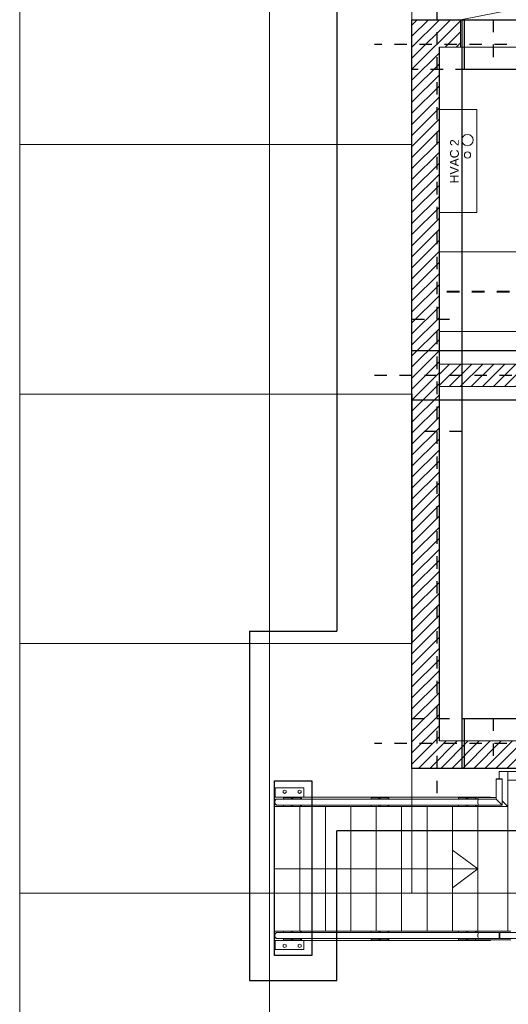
# Model space of a CAD drawing. Header units: metres. Extents: x 70279.8 to 70377.7, y 409251.8 to 409331.5.
# Tile 4 of 244: x 70309 to 70312.9, y 409289 to 409296.9. Entities that reach past the tile are written whole.
import ezdxf
from ezdxf.enums import TextEntityAlignment as Align

# ---------------------------------------------------------------- set-up
doc = ezdxf.new("R2010")
doc.units = ezdxf.units.M
for name, pattern in [('CENTER', [2, 1.25, -0.25, 0.25, -0.25]), ('CENTER2', [1.125, 0.75, -0.125, 0.125, -0.125]), ('DASHED', [0.75, 0.5, -0.25])]:
    doc.linetypes.add(name, pattern=pattern)
for name, color, linetype, lineweight in [('ARCERING', 2, 'Continuous', 18), ('BEMATING', 6, 'Continuous', 18), ('Bout', 3, 'Continuous', 0), ('CONTINUOUS', 7, 'Continuous', 18), ('DASHED_DRIE', 3, 'DASHED', 40), ('Grafisch object', 3, 'Continuous', 0), ('Onderdeel', 2, 'Continuous', 0), ('OPENINGS', 7, 'Continuous', 18), ('TEKST', 1, 'Continuous', 18)]:
    doc.layers.add(name, color=color, linetype=linetype, lineweight=lineweight)
doc.layers.add('Concrete_ foundation', color=253, linetype='Continuous')
doc.layers.add('stairs&pedestrian', color=2, linetype='Continuous')
doc.styles.add('Arial', font='arial.ttf')

# ---------------------------------------------------------------- blocks, each defined once
blk = doc.blocks.new('stelconplaat')
at = {"layer": 'CONTINUOUS'}
for p, q in [((0, 2000), (2000, 2000)), ((0, 0), (0, 2000)), ((2000, 2000), (2000, 0)), ((2000, 0), (0, 0))]:
    blk.add_line(p, q, dxfattribs=at)
blk = doc.blocks.new('*A29')
at = {"layer": 'Onderdeel', "linetype": 'Continuous', "lineweight": 0}
for p, q in [((707.5142924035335, 112.8905199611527), (709.9146010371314, 112.8905199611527)), ((707.5142924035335, 112.8905199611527), (707.5142924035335, 106.8905199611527)), ((732.9146010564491, 112.8905199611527), (735.5142924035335, 112.8905199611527)), ((735.5142924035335, 106.8905199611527), (735.5142924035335, 112.8905199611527)), ((707.5142924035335, 106.8905199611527), (709.9146219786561, 106.8905199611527)), ((732.9146219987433, 106.8905199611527), (735.5142924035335, 106.8905199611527))]:
    blk.add_line(p, q, dxfattribs=at)
blk = doc.blocks.new('*A42')
at = {"layer": 'Onderdeel', "linetype": 'Continuous', "lineweight": 0}
blk.add_line((731.4146010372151, 112.8906396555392), (732.9146010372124, 112.890642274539), dxfattribs=at)
blk = doc.blocks.new('*A43')
at = {"layer": 'Onderdeel', "linetype": 'Continuous', "lineweight": 0}
blk.add_line((709.9146010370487, 112.8905672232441), (711.4146010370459, 112.8905698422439), dxfattribs=at)
blk = doc.blocks.new('*A44')
at = {"layer": 'Onderdeel', "linetype": 'Continuous', "lineweight": 0}
for p, q in [((709.914601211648, 112.7905672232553), (708.4646012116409, 112.7905646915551)), ((708.4646012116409, 112.7905646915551), (708.4646092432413, 108.1905646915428)), ((708.4646092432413, 108.1905646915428), (709.9146174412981, 108.1905672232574))]:
    blk.add_line(p, q, dxfattribs=at)
blk = doc.blocks.new('*A45')
at = {"layer": 'Bout', "linetype": 'Continuous', "lineweight": 0}
for p, q in [((708.7874757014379, 111.2905652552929), (708.926039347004, 111.5305654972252)), ((708.9260401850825, 111.050565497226), (708.7874757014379, 111.2905652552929)), ((708.926039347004, 111.5305654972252), (709.2031674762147, 111.5305659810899)), ((709.2031683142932, 111.0505659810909), (708.9260401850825, 111.050565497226)), ((709.2031674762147, 111.5305659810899), (709.3417319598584, 111.2905662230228)), ((709.3417319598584, 111.2905662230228), (709.2031683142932, 111.0505659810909)), ((708.787479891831, 108.890565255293), (708.9260435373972, 109.130565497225)), ((708.9260435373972, 109.130565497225), (709.203171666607, 109.1305659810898)), ((709.203171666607, 109.1305659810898), (709.3417361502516, 108.8905662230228)), ((708.9260443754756, 108.650565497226), (708.787479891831, 108.890565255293)), ((709.2031725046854, 108.6505659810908), (708.9260443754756, 108.650565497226)), ((709.3417361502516, 108.8905662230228), (709.2031725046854, 108.6505659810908))]:
    blk.add_line(p, q, dxfattribs=at)
blk = doc.blocks.new('*A46')
at = {"layer": 'Onderdeel', "linetype": 'Continuous', "lineweight": 0}
for p, q in [((732.9146014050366, 112.7906422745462), (734.3646012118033, 112.7906448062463)), ((734.3646012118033, 112.7906448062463), (734.3646092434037, 108.1906448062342)), ((734.3646092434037, 108.1906448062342), (732.9146174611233, 108.1906422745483))]:
    blk.add_line(p, q, dxfattribs=at)
blk = doc.blocks.new('*A47')
at = {"layer": 'Bout', "linetype": 'Continuous', "lineweight": 0}
for p, q in [((733.487475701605, 111.2906432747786), (733.6260393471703, 111.5306435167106)), ((733.6260401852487, 111.0506435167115), (733.487475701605, 111.2906432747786)), ((733.6260393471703, 111.5306435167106), (733.903167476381, 111.5306440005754)), ((733.9031683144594, 111.0506440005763), (733.6260401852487, 111.0506435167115)), ((733.903167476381, 111.5306440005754), (734.0417319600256, 111.2906442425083)), ((734.0417319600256, 111.2906442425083), (733.9031683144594, 111.0506440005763)), ((733.4874798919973, 108.8906432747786), (733.6260435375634, 109.1306435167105)), ((733.6260435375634, 109.1306435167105), (733.9031716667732, 109.1306440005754)), ((733.9031716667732, 109.1306440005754), (734.0417361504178, 108.8906442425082)), ((733.6260443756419, 108.6506435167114), (733.4874798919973, 108.8906432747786)), ((733.9031725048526, 108.6506440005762), (733.6260443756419, 108.6506435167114)), ((734.0417361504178, 108.8906442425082), (733.9031725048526, 108.6506440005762))]:
    blk.add_line(p, q, dxfattribs=at)
blk = doc.blocks.new('*A48')
at = {"layer": 'Onderdeel', "linetype": 'Continuous', "lineweight": 0}
for p, q in [((709.9146010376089, 112.8905646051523), (711.4146010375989, 112.8905698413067)), ((709.9146010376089, 112.8905646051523), (709.914714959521, 80.24959029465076)), ((711.4146061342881, 111.4302629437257), (711.4146010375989, 112.8905698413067)), ((711.4146549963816, 97.43025903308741), (711.4146160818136, 108.5800900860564)), ((711.4147038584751, 83.43025512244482), (711.4146649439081, 94.58008617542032)), ((711.4147146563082, 80.33645159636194), (711.4147138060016, 80.58008226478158)), ((709.9147146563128, 80.33644778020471), (710.2321965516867, 80.33644858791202)), ((709.914714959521, 80.24959029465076), (710.0151965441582, 80.24548345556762)), ((709.9147149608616, 80.24959029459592), (709.9147217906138, 78.29274225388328)), ((711.1981965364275, 80.33645104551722), (711.4147146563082, 80.33645159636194)), ((709.9147214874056, 78.37959973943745), (710.0151965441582, 78.38370682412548)), ((709.9147217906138, 78.29274225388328), (710.0151965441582, 78.29274250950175))]:
    blk.add_line(p, q, dxfattribs=at)
blk = doc.blocks.new('*A49')
at = {"layer": 'Onderdeel', "linetype": 'Continuous', "lineweight": 0}
for p, q in [((731.4146010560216, 112.8906396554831), (732.9146010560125, 112.8906448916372)), ((731.4146061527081, 111.4303334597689), (731.4146010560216, 112.8906396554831)), ((732.9146010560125, 112.8906448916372), (732.9147218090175, 78.2928228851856)), ((731.4146550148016, 97.43032954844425), (731.4146161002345, 108.5801606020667)), ((731.4147038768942, 83.43032563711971), (731.4146649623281, 94.58015669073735)), ((731.4147146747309, 80.33652139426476), (731.4147138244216, 80.58015277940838)), ((731.4147146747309, 80.33652139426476), (731.6302646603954, 80.33652214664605)), ((732.5962646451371, 80.33652551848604), (732.9147146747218, 80.33652663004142)), ((732.8147149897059, 80.24558146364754), (732.9147149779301, 80.24966922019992)), ((732.8147214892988, 78.3837673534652), (732.9147215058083, 78.37968029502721)), ((732.814721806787, 78.29282253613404), (732.9147218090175, 78.2928228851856))]:
    blk.add_line(p, q, dxfattribs=at)
blk = doc.blocks.new('*A50')
at = {"layer": 'Onderdeel', "linetype": 'Continuous', "lineweight": 0}
blk.add_line((711.414629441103, 104.7520402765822), (731.414629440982, 104.7521100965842), dxfattribs=at)
blk = doc.blocks.new('*A51')
at = {"layer": 'Onderdeel', "linetype": 'Continuous', "lineweight": 0}
blk.add_line((711.4146436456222, 100.6827754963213), (731.4146436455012, 100.6828453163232), dxfattribs=at)
blk = doc.blocks.new('*A52')
at = {"layer": 'Onderdeel', "linetype": 'Continuous', "lineweight": 0}
blk.add_line((711.4151983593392, 96.61351071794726), (731.4131491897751, 96.61358053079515), dxfattribs=at)
blk = doc.blocks.new('*A53')
at = {"layer": 'Onderdeel', "linetype": 'Continuous', "lineweight": 0}
blk.add_line((711.4146720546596, 92.54424593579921), (731.4146720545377, 92.54431575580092), dxfattribs=at)
blk = doc.blocks.new('*A54')
at = {"layer": 'Onderdeel', "linetype": 'Continuous', "lineweight": 0}
blk.add_line((711.4146862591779, 88.47498115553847), (731.4146862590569, 88.47505097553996), dxfattribs=at)
blk = doc.blocks.new('*A55')
at = {"layer": 'Onderdeel', "linetype": 'Continuous', "lineweight": 0}
blk.add_line((711.4147004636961, 84.40571637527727), (731.4147004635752, 84.40578619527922), dxfattribs=at)
blk = doc.blocks.new('*A56')
at = {"layer": 'Onderdeel', "linetype": 'Continuous', "lineweight": 0}
for p, q in [((731.4147146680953, 80.33652141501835), (711.4147146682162, 80.3364515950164)), ((711.4147314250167, 75.5364515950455), (711.4147146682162, 80.3364515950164)), ((731.4147314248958, 75.53652141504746), (731.4147146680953, 80.33652141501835)), ((731.4147314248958, 75.53652141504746), (711.4147314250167, 75.5364515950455))]:
    blk.add_line(p, q, dxfattribs=at)
blk = doc.blocks.new('*A58')
at = {"layer": 'Onderdeel', "linetype": 'Continuous', "lineweight": 0}
for p, q in [((710.0151969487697, 82.19526982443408), (710.0152011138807, 83.43025512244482)), ((710.0152011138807, 83.43025512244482), (710.2321965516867, 83.43025512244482)), ((711.1981965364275, 83.43025512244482), (711.4152011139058, 83.43025512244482)), ((711.4151969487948, 82.19526982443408), (711.4152011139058, 83.43025512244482)), ((710.0151919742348, 80.72028452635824), (710.0151961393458, 81.95526982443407)), ((710.0151919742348, 80.72028452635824), (710.0151924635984, 80.58008226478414)), ((710.0151919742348, 80.72028452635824), (710.2321965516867, 80.72028452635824)), ((710.0151924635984, 80.58008226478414), (710.2321965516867, 80.58008226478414)), ((711.1981965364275, 80.72028452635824), (711.4151919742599, 80.72028452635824)), ((711.1981965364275, 80.58008226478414), (711.4151924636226, 80.58008226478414)), ((711.4151919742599, 80.72028452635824), (711.41519613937, 81.95526982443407)), ((711.4151924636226, 80.58008226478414), (711.4151919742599, 80.72028452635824))]:
    blk.add_line(p, q, dxfattribs=at)
blk = doc.blocks.new('*A64')
at = {"layer": 'Onderdeel', "linetype": 'Continuous', "lineweight": 0}
for p, q in [((731.4147146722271, 80.3365213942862), (731.6302646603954, 80.3365221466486)), ((731.4147314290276, 75.53652141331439), (731.4147146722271, 80.3365213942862)), ((732.5962646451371, 80.33652551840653), (732.8147146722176, 80.33652628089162)), ((732.8147248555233, 77.41950907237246), (732.8147146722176, 80.33652628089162)), ((731.4147314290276, 75.53652141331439), (732.3317110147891, 76.45350740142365))]:
    blk.add_line(p, q, dxfattribs=at)
blk = doc.blocks.new('*A65')
at = {"layer": 'Onderdeel', "linetype": 'Continuous', "lineweight": 0}
for p, q in [((731.4147314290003, 75.53652141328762), (732.3317110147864, 76.45350740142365)), ((737.0134073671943, 76.93654095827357), (735.8130473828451, 76.93653676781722)), ((737.0134122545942, 75.5365409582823), (737.0134073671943, 76.93654095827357)), ((737.0134122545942, 75.5365409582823), (731.4147314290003, 75.53652141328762))]:
    blk.add_line(p, q, dxfattribs=at)
blk = doc.blocks.new('*A66')
at = {"layer": 'Onderdeel', "linetype": 'Continuous', "lineweight": 0}
for p, q in [((731.413238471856, 83.43032562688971), (731.6302430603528, 83.43032714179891)), ((731.413238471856, 83.43032562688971), (731.4132512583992, 82.19534032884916)), ((732.5962430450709, 83.43033388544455), (732.8132384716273, 83.43033540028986)), ((732.8132512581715, 82.19535010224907), (732.8132384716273, 83.43033540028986)), ((731.4132537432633, 81.95534032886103), (731.4132670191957, 80.58015276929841)), ((731.4132665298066, 80.72035503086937), (731.6302619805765, 80.72035654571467)), ((731.4132670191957, 80.58015276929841), (731.6302629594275, 80.58015428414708)), ((732.5962619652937, 80.7203632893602), (732.813266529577, 80.7203648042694)), ((732.5962629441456, 80.58016102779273), (732.8132670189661, 80.58016254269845)), ((732.8132537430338, 81.9553501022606), (732.8132670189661, 80.58016254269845))]:
    blk.add_line(p, q, dxfattribs=at)
blk = doc.blocks.new('*A67')
at = {"layer": 'Onderdeel', "linetype": 'Continuous', "lineweight": 0}
for p, q in [((710.0151965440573, 95.95527373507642), (710.0151965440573, 96.19527373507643)), ((710.2151965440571, 96.19527373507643), (710.0151965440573, 96.19527373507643)), ((710.2321965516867, 95.95527373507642), (710.0151965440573, 95.95527373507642)), ((710.2151965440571, 95.95527373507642), (710.2151965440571, 96.19527373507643)), ((710.2321965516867, 96.19527373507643), (710.2151965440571, 96.19527373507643)), ((711.4151965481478, 96.19527373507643), (711.1981965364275, 96.19527373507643)), ((711.4151965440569, 95.95527373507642), (711.1981965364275, 95.95527373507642)), ((711.2151965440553, 95.95527373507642), (711.2151965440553, 96.19527373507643)), ((711.4151965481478, 96.19527373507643), (711.4151965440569, 95.95527373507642))]:
    blk.add_line(p, q, dxfattribs=at)
blk = doc.blocks.new('*A68')
at = {"layer": 'Onderdeel', "linetype": 'Continuous', "lineweight": 0}
for p, q in [((710.0151969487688, 96.19527373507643), (710.0152011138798, 97.43025903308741)), ((710.0152011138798, 97.43025903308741), (710.2321965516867, 97.43025903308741)), ((711.1981965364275, 97.43025903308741), (711.415201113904, 97.43025903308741)), ((711.415196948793, 96.19527373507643), (711.415201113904, 97.43025903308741)), ((710.0151919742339, 94.72028843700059), (710.0151961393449, 95.95527373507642)), ((710.0151919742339, 94.72028843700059), (710.0151924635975, 94.58008617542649)), ((710.0151919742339, 94.72028843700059), (710.2321965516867, 94.72028843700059)), ((711.1981965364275, 94.72028843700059), (711.415191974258, 94.72028843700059)), ((711.415191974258, 94.72028843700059), (711.4151961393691, 95.95527373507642)), ((711.4151924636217, 94.58008617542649), (711.415191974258, 94.72028843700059)), ((710.0151924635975, 94.58008617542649), (710.2321965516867, 94.58008617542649)), ((711.1981965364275, 94.58008617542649), (711.4151924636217, 94.58008617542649))]:
    blk.add_line(p, q, dxfattribs=at)
blk = doc.blocks.new('*A69')
at = {"layer": 'Onderdeel', "linetype": 'Continuous', "lineweight": 0}
for p, q in [((731.4131539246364, 96.19534423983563), (731.6131539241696, 96.19534563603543)), ((731.4131556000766, 95.95534423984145), (731.4131539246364, 96.19534423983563)), ((731.6301556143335, 95.95534575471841), (731.4131556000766, 95.95534423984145)), ((731.6131555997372, 95.95534563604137), (731.6131539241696, 96.19534563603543)), ((731.6131539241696, 96.19534563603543), (731.6301539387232, 96.19534575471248)), ((732.5961539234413, 96.19535249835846), (732.6131539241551, 96.19535261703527)), ((732.5961555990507, 95.95535249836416), (732.6131555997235, 95.95535261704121)), ((732.6131539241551, 96.19535261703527), (732.8131539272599, 96.19535401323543)), ((732.6131539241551, 96.19535261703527), (732.6131555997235, 95.95535261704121)), ((732.6131555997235, 95.95535261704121), (732.8131556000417, 95.95535401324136)), ((732.8131556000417, 95.95535401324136), (732.8131539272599, 96.19535401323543))]:
    blk.add_line(p, q, dxfattribs=at)
blk = doc.blocks.new('*A70')
at = {"layer": 'Onderdeel', "linetype": 'Continuous', "lineweight": 0}
for p, q in [((731.4131407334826, 97.43032953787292), (731.6301453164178, 97.43033105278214)), ((731.4131407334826, 97.43032953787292), (731.413153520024, 96.19534423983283)), ((732.596145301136, 97.43033779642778), (732.813140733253, 97.43033931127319)), ((732.8131535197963, 96.19535401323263), (732.813140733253, 97.43033931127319)), ((731.4131560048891, 95.95534423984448), (731.4131692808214, 94.58015668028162)), ((731.4131687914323, 94.72035894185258), (731.6301642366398, 94.72036045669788)), ((732.5961642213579, 94.7203672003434), (732.8131687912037, 94.7203687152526)), ((732.8131560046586, 95.95535401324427), (732.8131692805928, 94.58016645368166)), ((731.4131692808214, 94.58015668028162), (731.6301652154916, 94.58015819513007)), ((732.5961652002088, 94.58016493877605), (732.8131692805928, 94.58016645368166))]:
    blk.add_line(p, q, dxfattribs=at)
blk = doc.blocks.new('*A71')
at = {"layer": 'Onderdeel', "linetype": 'Continuous', "lineweight": 0}
blk.add_line((711.4146010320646, 112.8905698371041), (731.4146010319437, 112.8906396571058), dxfattribs=at)
blk = doc.blocks.new('*A72')
at = {"layer": 'Onderdeel', "linetype": 'Continuous', "lineweight": 0}
blk.add_line((711.4151923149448, 108.8213050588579), (731.413070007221, 108.8213748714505), dxfattribs=at)
blk = doc.blocks.new('*A73')
at = {"layer": 'Onderdeel', "linetype": 'Continuous', "lineweight": 0}
for p, q in [((710.0151969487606, 110.1952776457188), (710.0152011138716, 111.4302629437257)), ((710.0152011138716, 111.4302629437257), (710.2321965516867, 111.4302629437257)), ((711.1981965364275, 111.4302629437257), (711.4152011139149, 111.4302629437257)), ((711.4151969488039, 110.1952776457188), (711.4152011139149, 111.4302629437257)), ((710.0151919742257, 108.7202923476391), (710.0151961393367, 109.9552776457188)), ((711.415191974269, 108.7202923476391), (711.41519613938, 109.9552776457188)), ((710.0151919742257, 108.7202923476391), (710.0151924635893, 108.580090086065)), ((710.0151919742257, 108.7202923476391), (710.2321965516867, 108.7202923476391)), ((710.0151924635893, 108.580090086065), (710.2321965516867, 108.580090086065)), ((711.1981965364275, 108.7202923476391), (711.415191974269, 108.7202923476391)), ((711.1981965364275, 108.580090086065), (711.4151924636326, 108.580090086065)), ((711.4151924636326, 108.580090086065), (711.415191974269, 108.7202923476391))]:
    blk.add_line(p, q, dxfattribs=at)
blk = doc.blocks.new('*A74')
at = {"layer": 'Onderdeel', "linetype": 'Continuous', "lineweight": 0}
for p, q in [((710.0151965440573, 109.9552776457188), (710.0151965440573, 110.1952776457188)), ((710.2151965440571, 110.1952776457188), (710.0151965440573, 110.1952776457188)), ((710.2321965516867, 109.9552776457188), (710.0151965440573, 109.9552776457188)), ((710.2151965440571, 109.9552776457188), (710.2151965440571, 110.1952776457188)), ((710.2321965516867, 110.1952776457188), (710.2151965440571, 110.1952776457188)), ((711.4151965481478, 110.1952776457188), (711.1981965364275, 110.1952776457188)), ((711.4151965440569, 109.9552776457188), (711.1981965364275, 109.9552776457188)), ((711.2151965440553, 109.9552776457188), (711.2151965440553, 110.1952776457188)), ((711.4151965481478, 110.1952776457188), (711.4151965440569, 109.9552776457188))]:
    blk.add_line(p, q, dxfattribs=at)
blk = doc.blocks.new('*A75')
at = {"layer": 'Onderdeel', "linetype": 'Continuous', "lineweight": 0}
for p, q in [((731.413056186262, 110.1953481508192), (731.6130561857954, 110.1953495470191)), ((731.4130578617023, 109.9553481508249), (731.413056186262, 110.1953481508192)), ((731.6300578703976, 109.955349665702), (731.4130578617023, 109.9553481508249)), ((731.6130578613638, 109.9553495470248), (731.6130561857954, 110.1953495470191)), ((731.6130561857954, 110.1953495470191), (731.6300561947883, 110.1953496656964)), ((732.5960561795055, 110.1953564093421), (732.6130561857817, 110.1953565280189)), ((732.5960578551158, 109.9553564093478), (732.6130578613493, 109.9553565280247)), ((732.6130561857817, 110.1953565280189), (732.8130561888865, 110.1953579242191)), ((732.6130561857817, 110.1953565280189), (732.6130578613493, 109.9553565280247)), ((732.6130578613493, 109.9553565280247), (732.8130578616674, 109.9553579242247)), ((732.8130578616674, 109.9553579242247), (732.8130561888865, 110.1953579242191))]:
    blk.add_line(p, q, dxfattribs=at)
blk = doc.blocks.new('*A76')
at = {"layer": 'Onderdeel', "linetype": 'Continuous', "lineweight": 0}
for p, q in [((731.4130429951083, 111.4303334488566), (731.6300475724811, 111.4303349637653)), ((731.4130429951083, 111.4303334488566), (731.4130557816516, 110.1953481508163)), ((732.5960475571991, 111.4303417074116), (732.8130429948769, 111.4303432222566)), ((732.8130557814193, 110.1953579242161), (732.8130429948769, 111.4303432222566)), ((731.4130582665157, 109.9553481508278), (731.413071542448, 108.580160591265)), ((732.8130582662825, 109.9553579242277), (732.8130715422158, 108.5801703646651)), ((731.413071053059, 108.7203628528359), (731.6300664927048, 108.720364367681)), ((731.413071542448, 108.580160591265), (731.6300674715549, 108.5801621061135)), ((732.596066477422, 108.7203711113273), (732.8130710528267, 108.7203726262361)), ((732.596067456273, 108.5801688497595), (732.8130715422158, 108.5801703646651))]:
    blk.add_line(p, q, dxfattribs=at)
blk = doc.blocks.new('*A77')
at = {"layer": 'Onderdeel', "linetype": 'Continuous', "lineweight": 0}
for p, q in [((710.2515521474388, 112.6390699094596), (710.2351965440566, 112.5519809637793)), ((710.2351965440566, 112.5197646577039), (710.2351965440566, 112.5519809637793)), ((710.2410686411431, 112.5404592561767), (710.2515521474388, 112.5962809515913)), ((710.2995043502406, 112.7202238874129), (710.2515521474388, 112.6390699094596)), ((710.2515521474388, 112.5962809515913), (710.2618562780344, 112.6137195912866)), ((710.2892002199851, 112.659996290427), (710.2995043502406, 112.6774349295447)), ((710.3757852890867, 112.7899123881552), (710.2995043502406, 112.7202238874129)), ((710.2995043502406, 112.6774349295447), (710.3483983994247, 112.7221034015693)), ((710.4751965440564, 112.8433862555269), (710.3757852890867, 112.7899123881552)), ((710.4114765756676, 112.7663219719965), (710.4751965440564, 112.8005972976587)), ((710.5909634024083, 112.8770013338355), (710.4751965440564, 112.8433862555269)), ((710.4751965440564, 112.8005972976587), (710.500072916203, 112.80782061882)), ((710.5660870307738, 112.8269890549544), (710.5909634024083, 112.8342123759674)), ((710.7151965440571, 112.8884668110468), (710.5909634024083, 112.8770013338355)), ((710.5909634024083, 112.8342123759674), (710.6705935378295, 112.8415614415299)), ((710.839429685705, 112.8770013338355), (710.7151965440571, 112.8884668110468)), ((710.7151965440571, 112.847780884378), (710.7151965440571, 112.8884668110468)), ((710.7597995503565, 112.841561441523), (710.839429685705, 112.8342123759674)), ((710.9551965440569, 112.8433862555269), (710.839429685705, 112.8770013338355)), ((710.839429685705, 112.8342123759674), (710.8643060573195, 112.8269890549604)), ((710.9303201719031, 112.8078206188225), (710.9551965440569, 112.8005972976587)), ((711.0546077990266, 112.7899123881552), (710.9551965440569, 112.8433862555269)), ((710.9551965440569, 112.8005972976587), (711.0189165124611, 112.7663219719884)), ((711.1308887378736, 112.7202238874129), (711.0546077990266, 112.7899123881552)), ((711.0819946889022, 112.7221034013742), (711.1308887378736, 112.6774349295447)), ((711.1788409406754, 112.6390699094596), (711.1308887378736, 112.7202238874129)), ((711.1411928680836, 112.6599962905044), (711.1308887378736, 112.6774349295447)), ((711.1788409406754, 112.5962809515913), (711.1685368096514, 112.6137195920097)), ((711.1951965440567, 112.5519809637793), (711.1788409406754, 112.6390699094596)), ((711.1893244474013, 112.540459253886), (711.1788409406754, 112.5962809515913)), ((711.1951965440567, 112.5197646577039), (711.1951965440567, 112.5519809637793))]:
    blk.add_line(p, q, dxfattribs=at)
blk = doc.blocks.new('*A78')
at = {"layer": 'Onderdeel', "linetype": 'Continuous', "lineweight": 0}
for p, q in [((731.6493947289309, 112.6391420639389), (731.6330397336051, 112.5520530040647)), ((731.6330399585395, 112.5198366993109), (731.6330397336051, 112.5520530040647)), ((731.6389119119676, 112.540531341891), (731.6493950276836, 112.5963531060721)), ((731.6973463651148, 112.7202963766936), (731.6493947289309, 112.6391420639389)), ((731.6493950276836, 112.5963531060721), (731.659699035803, 112.6137918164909)), ((731.6870426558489, 112.6600687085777), (731.6973466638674, 112.6775074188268)), ((731.7736268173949, 112.7899854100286), (731.6973463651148, 112.7202963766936)), ((731.6973466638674, 112.6775074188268), (731.7462403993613, 112.7221762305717)), ((731.873037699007, 112.843459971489), (731.7736268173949, 112.7899854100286)), ((731.809318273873, 112.76639524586), (731.8730379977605, 112.8006710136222)), ((731.9888043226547, 112.8770758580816), (731.873037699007, 112.843459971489)), ((731.8730379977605, 112.8006710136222), (731.8979143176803, 112.8078945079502)), ((731.9639283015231, 112.8270634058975), (731.9888046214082, 112.8342869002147)), ((732.1130373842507, 112.8885422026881), (731.9888043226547, 112.8770758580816)), ((731.9888046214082, 112.8342869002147), (732.068434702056, 112.841636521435)), ((732.2372706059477, 112.8770775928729), (732.1130373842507, 112.8885422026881)), ((732.1130376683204, 112.8478562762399), (732.1130373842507, 112.8885422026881)), ((732.1576407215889, 112.841637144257), (732.2372709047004, 112.8342886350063)), ((732.3530376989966, 112.8434633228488), (732.2372706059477, 112.8770775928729)), ((732.2372709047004, 112.8342886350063), (732.2621473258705, 112.8270654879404)), ((732.3281615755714, 112.8078975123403), (732.3530379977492, 112.8006743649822)), ((732.4524493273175, 112.7899901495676), (732.3530376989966, 112.8434633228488)), ((732.3530379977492, 112.8006743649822), (732.4167582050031, 112.7663994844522)), ((732.5287307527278, 112.7203021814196), (732.4524493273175, 112.7899901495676)), ((732.4798366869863, 112.7221813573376), (732.5287310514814, 112.677513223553)), ((732.5766835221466, 112.6391485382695), (732.5287307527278, 112.7203021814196)), ((732.5390353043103, 112.6600746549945), (732.5287310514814, 112.677513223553)), ((732.5766838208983, 112.5963595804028), (732.5663795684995, 112.613798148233)), ((732.5930397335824, 112.5520597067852), (732.5766835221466, 112.6391485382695)), ((732.5871677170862, 112.5405379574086), (732.5766838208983, 112.5963595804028)), ((732.5930399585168, 112.5198433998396), (732.5930397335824, 112.5520597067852))]:
    blk.add_line(p, q, dxfattribs=at)
blk = doc.blocks.new('*A80')
at = {"layer": 'Onderdeel', "linetype": 'Continuous', "lineweight": 0}
for p, q in [((710.0151965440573, 81.95526982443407), (710.0151965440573, 82.19526982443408)), ((710.2151965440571, 82.19526982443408), (710.0151965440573, 82.19526982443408)), ((710.2151965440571, 81.95526982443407), (710.2151965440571, 82.19526982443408)), ((710.2321965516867, 82.19526982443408), (710.2151965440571, 82.19526982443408)), ((711.4151965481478, 82.19526982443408), (711.1981965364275, 82.19526982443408)), ((711.2151965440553, 81.95526982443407), (711.2151965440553, 82.19526982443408)), ((711.4151965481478, 82.19526982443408), (711.4151965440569, 81.95526982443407)), ((710.2321965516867, 81.95526982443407), (710.0151965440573, 81.95526982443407)), ((711.4151965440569, 81.95526982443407), (711.1981965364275, 81.95526982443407))]:
    blk.add_line(p, q, dxfattribs=at)
blk = doc.blocks.new('*A81')
at = {"layer": 'Onderdeel', "linetype": 'Continuous', "lineweight": 0}
for p, q in [((710.335196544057, 76.83651954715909), (710.335196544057, 76.9409392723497)), ((711.0951965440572, 76.83651954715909), (711.0951965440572, 76.9409392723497))]:
    blk.add_line(p, q, dxfattribs=at)
blk = doc.blocks.new('*A82')
at = {"layer": 'Onderdeel', "linetype": 'Continuous', "lineweight": 0}
for p, q in [((710.3234716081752, 76.8409329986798), (710.2911965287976, 76.8409329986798)), ((710.2911965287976, 76.83651954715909), (710.2911965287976, 76.8409329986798)), ((710.335196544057, 76.8409329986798), (710.3234716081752, 76.8409329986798)), ((711.1391965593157, 76.8409329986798), (711.0951965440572, 76.8409329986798)), ((711.1391965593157, 76.83651954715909), (711.1391965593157, 76.8409329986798))]:
    blk.add_line(p, q, dxfattribs=at)
blk = doc.blocks.new('*A83')
at = {"layer": 'Onderdeel', "linetype": 'Continuous', "lineweight": 0}
for p, q in [((710.2689627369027, 80.21452419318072), (710.2321965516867, 80.13889018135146)), ((710.2321965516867, 76.9409392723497), (710.2321965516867, 80.13889018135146)), ((710.3736639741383, 80.27864361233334), (710.2689627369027, 80.21452419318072)), ((710.5303604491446, 80.32148683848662), (710.3736639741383, 80.27864361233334)), ((710.7151965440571, 80.33653137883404), (710.5303604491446, 80.32148683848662)), ((710.9000326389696, 80.32148683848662), (710.7151965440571, 80.33653137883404)), ((711.056729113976, 80.27864361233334), (710.9000326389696, 80.32148683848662)), ((711.1614303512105, 80.21452419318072), (711.056729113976, 80.27864361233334)), ((711.1981965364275, 80.13889018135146), (711.1614303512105, 80.21452419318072)), ((711.1981965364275, 76.9409392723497), (711.1981965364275, 80.13889018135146)), ((710.2321965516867, 76.9409392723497), (711.1981965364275, 76.9409392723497))]:
    blk.add_line(p, q, dxfattribs=at)
blk = doc.blocks.new('*A84')
at = {"layer": 'Onderdeel', "linetype": 'Continuous', "lineweight": 0}
for p, q in [((731.4132516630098, 82.19534032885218), (731.6132516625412, 82.19534172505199)), ((731.41325333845, 81.955340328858), (731.4132516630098, 82.19534032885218)), ((731.6132533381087, 81.95534172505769), (731.6132516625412, 82.19534172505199)), ((731.6132516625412, 82.19534172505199), (731.630251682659, 82.19534184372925)), ((732.5962516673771, 82.1953485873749), (732.6132516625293, 82.19534870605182)), ((732.6132516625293, 82.19534870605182), (732.8132516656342, 82.19535010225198)), ((732.6132516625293, 82.19534870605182), (732.6132533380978, 81.95534870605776)), ((732.813253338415, 81.95535010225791), (732.8132516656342, 82.19535010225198)), ((731.6302533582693, 81.95534184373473), (731.41325333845, 81.955340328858)), ((732.5962533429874, 81.95534858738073), (732.6132533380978, 81.95534870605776)), ((732.6132533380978, 81.95534870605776), (732.813253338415, 81.95535010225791))]:
    blk.add_line(p, q, dxfattribs=at)
blk = doc.blocks.new('*A85')
at = {"layer": 'Onderdeel', "linetype": 'Continuous', "lineweight": 0}
for p, q in [((732.5962849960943, 77.4195083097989), (731.630291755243, 76.45350495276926)), ((732.5962849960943, 77.4195083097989), (735.7530504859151, 77.41951933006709)), ((735.753050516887, 77.4106472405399), (735.7530504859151, 77.41951933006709)), ((735.7530505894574, 77.38985960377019), (735.7530506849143, 77.36251566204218)), ((731.630291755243, 76.45350495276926), (735.7530538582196, 76.4535193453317)), ((735.7530508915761, 77.30331748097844), (735.7530511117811, 77.2402393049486)), ((735.7530514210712, 77.15164296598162), (735.7530516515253, 77.08562885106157)), ((735.7530520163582, 76.9811223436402), (735.7530523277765, 76.89191633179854)), ((735.7530526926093, 76.7874098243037), (735.7530529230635, 76.721395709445)), ((735.7530532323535, 76.63279937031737), (735.7530534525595, 76.5697211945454)), ((735.7530537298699, 76.4902855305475), (735.7530536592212, 76.51052301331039)), ((735.7530537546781, 76.4831790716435), (735.7530537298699, 76.4902855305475)), ((735.7530538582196, 76.4535193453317), (735.7530538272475, 76.46239143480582))]:
    blk.add_line(p, q, dxfattribs=at)
blk = doc.blocks.new('*A86')
at = {"layer": 'Onderdeel', "linetype": 'Continuous', "lineweight": 0}
for p, q in [((731.6670316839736, 80.21459647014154), (731.6302660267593, 80.13896220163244)), ((731.6302917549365, 76.4535049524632), (731.6302660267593, 80.13896220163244)), ((731.7717324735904, 80.27871662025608), (731.6670316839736, 80.21459647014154)), ((731.9284286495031, 80.32156094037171), (731.7717324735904, 80.27871662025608)), ((732.1132646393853, 80.33660677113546), (731.9284286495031, 80.32156094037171)), ((732.298100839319, 80.32156352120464), (732.1132646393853, 80.33660677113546)), ((732.454797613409, 80.27872138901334), (732.298100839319, 80.32156352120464)), ((732.5594992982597, 80.21460270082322), (732.454797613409, 80.27872138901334)), ((732.5962660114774, 80.13896894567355), (732.5594992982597, 80.21460270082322)), ((732.5962849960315, 77.41950830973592), (732.5962660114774, 80.13896894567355)), ((731.6302917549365, 76.4535049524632), (732.5962849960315, 77.41950830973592))]:
    blk.add_line(p, q, dxfattribs=at)
blk = doc.blocks.new('*A87')
at = {"layer": 'Onderdeel', "linetype": 'Continuous', "lineweight": 0}
for p, q in [((735.7530504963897, 77.41651933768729), (735.8130504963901, 77.41651954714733)), ((735.7530505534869, 77.40016373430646), (735.7530505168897, 77.41064724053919)), ((735.7530505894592, 77.38985960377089), (735.7530505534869, 77.40016373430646)), ((735.7530507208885, 77.3522115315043), (735.7530506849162, 77.36251566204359)), ((735.7530508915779, 77.30331748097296), (735.7530507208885, 77.3522115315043)), ((735.8130537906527, 76.47287515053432), (735.8130504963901, 77.41651954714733)), ((735.7530511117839, 77.24023930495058), (735.753051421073, 77.15164296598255)), ((735.753051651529, 77.0856288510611), (735.7530520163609, 76.98112234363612)), ((735.75305217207, 76.93651933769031), (735.8130521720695, 76.93651954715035)), ((735.7530523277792, 76.89191633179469), (735.7530526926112, 76.7874098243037)), ((735.7530529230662, 76.72139570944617), (735.7530532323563, 76.63279937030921)), ((735.7530534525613, 76.56972119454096), (735.753053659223, 76.510523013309)), ((735.75305375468, 76.48317907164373), (735.7530537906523, 76.47287494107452)), ((735.7530537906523, 76.47287494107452), (735.7530538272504, 76.46239143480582)), ((735.7530538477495, 76.45651933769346), (735.8130538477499, 76.45651954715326)), ((735.8130538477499, 76.45651954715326), (735.8130537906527, 76.47287515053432))]:
    blk.add_line(p, q, dxfattribs=at)
blk = doc.blocks.new('*A102')
at = {"layer": 'Onderdeel', "linetype": 'Continuous', "lineweight": 0}
for p, q in [((710.0151965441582, 75.05934273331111), (710.0151965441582, 80.33644877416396)), ((710.0151965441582, 80.33644877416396), (710.2321965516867, 80.33644921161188)), ((711.1981965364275, 80.33645115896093), (711.4151965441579, 80.33645159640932)), ((711.4151965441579, 75.05934273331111), (711.4151965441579, 80.33645159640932)), ((710.0151965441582, 49.70066425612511), (710.0151965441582, 71.25934273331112)), ((711.4151965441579, 49.70066425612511), (711.4151965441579, 71.25934273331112)), ((710.0151965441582, 49.70066425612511), (710.2321965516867, 49.70066425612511)), ((711.1981965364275, 49.70066425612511), (711.4151965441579, 49.70066425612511))]:
    blk.add_line(p, q, dxfattribs=at)
blk = doc.blocks.new('*A105')
at = {"layer": 'Onderdeel', "linetype": 'Continuous', "lineweight": 0}
for p, q in [((735.6138593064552, 49.71066617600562), (735.6138573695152, 75.53653430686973)), ((735.6138573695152, 75.53653430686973), (737.0138573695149, 75.53653441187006)), ((737.0138593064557, 49.71066628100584), (737.0138573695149, 75.53653441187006)), ((735.6138593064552, 49.71066617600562), (737.0138593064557, 49.71066628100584))]:
    blk.add_line(p, q, dxfattribs=at)
blk = doc.blocks.new('*A136')
at = {"layer": 'Onderdeel', "linetype": 'Continuous', "lineweight": 0}
for p, q in [((710.2689627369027, 112.6387643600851), (710.2321965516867, 112.5091920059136)), ((710.2321965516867, 80.13889018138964), (710.2321965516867, 112.5091920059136)), ((710.3736639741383, 112.7486104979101), (710.2689627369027, 112.6387643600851)), ((710.5303604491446, 112.8220073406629), (710.3736639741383, 112.7486104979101)), ((710.7151965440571, 112.847780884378), (710.5303604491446, 112.8220073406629)), ((710.9000326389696, 112.8220073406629), (710.7151965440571, 112.847780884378)), ((711.056729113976, 112.7486104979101), (710.9000326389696, 112.8220073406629)), ((711.1614303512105, 112.6387643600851), (711.056729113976, 112.7486104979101)), ((711.1981965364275, 112.5091920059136), (711.1614303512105, 112.6387643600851)), ((711.1981965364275, 80.13889018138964), (711.1981965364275, 112.5091920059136)), ((710.2321965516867, 80.13889018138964), (710.2689627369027, 80.21452419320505)), ((710.2689627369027, 80.21452419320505), (710.3736639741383, 80.27864361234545)), ((710.3736639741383, 80.27864361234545), (710.5303604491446, 80.3214868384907)), ((710.5303604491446, 80.3214868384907), (710.7151965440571, 80.33653137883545)), ((710.7151965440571, 80.33653137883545), (710.9000326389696, 80.3214868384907)), ((710.9000326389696, 80.3214868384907), (711.056729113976, 80.27864361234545)), ((711.056729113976, 80.27864361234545), (711.1614303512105, 80.21452419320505)), ((711.1614303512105, 80.21452419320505), (711.1981965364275, 80.13889018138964))]:
    blk.add_line(p, q, dxfattribs=at)
blk = doc.blocks.new('*A137')
at = {"layer": 'Onderdeel', "linetype": 'Continuous', "lineweight": 0}
for p, q in [((731.6668053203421, 112.6388366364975), (731.630040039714, 112.5092640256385)), ((731.6302660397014, 80.1389622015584), (731.630040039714, 112.5092640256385)), ((731.7715057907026, 112.7486835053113), (731.6668053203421, 112.6388366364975)), ((731.928201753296, 112.8220814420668), (731.7715057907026, 112.7486835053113)), ((732.1130376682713, 112.8478562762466), (731.928201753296, 112.8220814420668)), ((732.2978739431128, 112.8220840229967), (732.1130376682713, 112.8478562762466)), ((732.4545709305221, 112.7486882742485), (732.2978739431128, 112.8220840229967)), ((732.5592729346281, 112.6388428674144), (732.4545709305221, 112.7486882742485)), ((732.5960400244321, 112.5092707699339), (732.5592729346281, 112.6388428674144)), ((732.5962660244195, 80.13896894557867), (732.5960400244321, 112.5092707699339)), ((731.6302660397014, 80.1389622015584), (731.6670316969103, 80.21459647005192)), ((731.6670316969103, 80.21459647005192), (731.7717324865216, 80.2787166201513)), ((731.7717324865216, 80.2787166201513), (731.9284286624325, 80.32156094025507)), ((731.9284286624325, 80.32156094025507), (732.1132646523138, 80.33660677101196)), ((732.1132646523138, 80.33660677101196), (732.2981008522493, 80.32156352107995)), ((732.2981008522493, 80.32156352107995), (732.454797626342, 80.2787213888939)), ((732.454797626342, 80.2787213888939), (732.5594993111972, 80.21460270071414)), ((732.5594993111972, 80.21460270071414), (732.5962660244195, 80.13896894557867))]:
    blk.add_line(p, q, dxfattribs=at)
blk = doc.blocks.new('*A274')
at = {"layer": 'Onderdeel', "linetype": 'Continuous', "lineweight": 0}
for p, q in [((857.514414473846, 80.67640550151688), (857.514414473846, 81.4905870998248)), ((857.514414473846, 31.4905870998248), (857.514414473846, 76.77640550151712))]:
    blk.add_line(p, q, dxfattribs=at)
blk = doc.blocks.new('*A1281')
at = {"layer": 'Onderdeel', "linetype": 'Continuous', "lineweight": 0}
for p, q in [((711.1981965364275, 76.83651954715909), (710.2321965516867, 76.83651954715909)), ((710.2321965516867, 72.97934164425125), (710.2321965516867, 76.83651954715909)), ((711.1981965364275, 72.97934164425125), (711.1981965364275, 76.83651954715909)), ((710.2321965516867, 72.97934164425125), (711.1981965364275, 72.97934164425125))]:
    blk.add_line(p, q, dxfattribs=at)
blk = doc.blocks.new('*A2178')
at = {"layer": 'Grafisch object', "linetype": 'Continuous', "lineweight": 0}
blk.add_line((721.41460103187, 112.8906047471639), (721.4147146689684, 80.33648650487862), dxfattribs=at)
blk = doc.blocks.new('*A2179')
at = {"layer": 'Grafisch object', "linetype": 'Continuous', "lineweight": 0}
blk.add_line((721.4147146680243, 80.3364865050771), (718.3505450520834, 84.40574058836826), dxfattribs=at)
blk = doc.blocks.new('*A2180')
at = {"layer": 'Grafisch object', "linetype": 'Continuous', "lineweight": 0}
blk.add_line((721.4147146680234, 80.33648650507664), (724.4127651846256, 84.40576175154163), dxfattribs=at)
blk = doc.blocks.new('Stairs&pedestrian_9.7.2017')
at = {"layer": 'stairs&pedestrian', "lineweight": 0, "xscale": 50, "yscale": 50, "zscale": 50, "rotation": 90}
for name in ['*A274', '*A65', '*A105', '*A29', '*A46', '*A85', '*A87', '*A49', '*A42', '*A47', '*A76', '*A75', '*A70', '*A69', '*A66', '*A84', '*A64', '*A71', '*A78', '*A137', '*A72', '*A50', '*A51', '*A52', '*A53', '*A54', '*A55', '*A86', '*A56', '*A2180', '*A2178', '*A2179', '*A48', '*A43', '*A77', '*A136', '*A73', '*A74', '*A68', '*A67', '*A58', '*A80', '*A83', '*A102', '*A81', '*A82', '*A1281', '*A44', '*A45']:
    blk.add_blockref(name, (4544.538941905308, -36875.7207236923), dxfattribs=at)
blk = doc.blocks.new('deur-2000-muur220')
at = {"layer": 'CONTINUOUS'}
for p, q in [((-1250, -219.9999999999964), (-1250, 0)), ((0, -219.9999999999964), (0, 0)), ((1250, -219.9999999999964), (1250, 0)), ((-1250, -219.9999999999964), (-21.79467417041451, -427.6399299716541)), ((1250, -219.9999999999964), (21.79467417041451, -427.6399299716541))]:
    blk.add_line(p, q, dxfattribs=at)
for centre, start, end in [((-1000, -219.9999999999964), 342.0069121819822, 0), ((1000, -219.9999999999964), 180, 197.9930878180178)]:
    blk.add_arc(centre, 1000, start, end, dxfattribs=at)
blk = doc.blocks.new('A$C0A444100')
at = {"layer": 'ARCERING'}
h = blk.add_hatch(dxfattribs=at)
h.set_pattern_fill('ANSI31', color=256, scale=500)
h.set_pattern_definition([(45, (-6763.466272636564, -7142.939093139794), (-44.19417382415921, 44.19417382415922), [])])
h.paths.add_polyline_path([(1688.000008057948, 7480.000006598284), (1688.000008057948, 7700.000006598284), (1300.000008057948, 7700.000006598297), (1300.000008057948, 1700.000006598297), (2239.000008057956, 1700.000006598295), (2239.000008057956, 1920.000006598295), (1520.000008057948, 1920.000006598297), (1520.000008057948, 7480.000006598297)])
h = blk.add_hatch(dxfattribs=at)
h.set_pattern_fill('ANSI31', color=256, scale=500)
h.set_pattern_definition([(45, (-8839.999991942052, -7199.999993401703), (-44.19417382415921, 44.19417382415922), [])])
h.paths.add_polyline_path([(15940.00000805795, 4940.000006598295), (1520.000008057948, 4940.000006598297), (1520.000008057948, 4760.000006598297), (15940.00000805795, 4760.000006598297)])
at = {"layer": 'Concrete_ foundation'}
for p, q in [((700.0000080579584, 8200.000006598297), (700.0000080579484, 2800.000006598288)), ((8.05796662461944e-06, 2800.000006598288), (8.057948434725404e-06, 6.598283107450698e-06)), ((8.05796662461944e-06, 2800.000006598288), (700.0000080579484, 2800.000006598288)), ((16760.00000805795, 1200.000006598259), (700.0000080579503, 1200.000006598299)), ((700.0000080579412, 6.598287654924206e-06), (700.0000080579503, 1200.000006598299)), ((8.057948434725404e-06, 6.598283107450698e-06), (700.0000080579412, 6.598287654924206e-06))]:
    blk.add_line(p, q, dxfattribs=at)
at = {"layer": 'Concrete_ foundation', "linetype": 'CENTER2', "ltscale": 5}
for p, q in [((1500.000008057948, 8000.000006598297), (1500.000008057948, 1400.000006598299)), ((1000.000008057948, 4850.000006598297), (16459.9998762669, 4850.000006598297))]:
    blk.add_line(p, q, dxfattribs=at)
at = {"layer": 'Concrete_ foundation', "linetype": 'CENTER', "ltscale": 5}
for p, q in [((16460.00000805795, 7500.000006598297), (1000.000008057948, 7500.000006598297)), ((16460.00000805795, 1900.000006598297), (1000.000008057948, 1900.000006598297))]:
    blk.add_line(p, q, dxfattribs=at)
at = {"layer": 'Concrete_ foundation'}
for points in [[(1300.000008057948, 7700.000006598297), (1700.000008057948, 7700.000006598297), (1700.000008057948, 1700.000006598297), (1300.000008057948, 1700.000006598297), (1300.000008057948, 7700.000006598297)], [(8960.000008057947, 7300.000006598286), (1720.000008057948, 7300.000006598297), (1720.000008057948, 7700.000006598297), (8960.00000805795, 7700.000006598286), (8960.000008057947, 7300.000006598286)], [(5779.999942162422, 4650.000006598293), (1300.000008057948, 4650.000006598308), (1300.000008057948, 5050.000006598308), (5779.999942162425, 5050.000006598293), (5779.999942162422, 4650.000006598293)], [(8960.000008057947, 1700.000006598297), (1720.000008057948, 1700.000006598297), (1720.000008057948, 2100.000006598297), (5779.999942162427, 2100.000006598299), (5779.999942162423, 1700.000006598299)], [(500.0000080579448, 200.0000065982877), (200.0000080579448, 200.0000065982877), (200.0000080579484, 1600.000006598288), (500.0000080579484, 1600.000006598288), (500.0000080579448, 200.0000065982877)]]:
    blk.add_lwpolyline(points, dxfattribs=at)
at = {"layer": 'Concrete_ foundation', "linetype": 'DASHED', "ltscale": 3}
for points in [[(1950.000008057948, 7300.000006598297), (1300.000008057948, 7300.000006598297), (1300.000008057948, 7700.000006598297), (1950.000008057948, 7700.000006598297), (1950.000008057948, 7300.000006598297)], [(1700.000008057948, 5300.000006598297), (1700.000008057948, 4400.000006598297), (1300.000008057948, 4400.000006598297), (1300.000008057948, 5300.000006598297), (1700.000008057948, 5300.000006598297)], [(1950.000008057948, 1700.000006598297), (1300.000008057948, 1700.000006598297), (1300.000008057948, 2100.000006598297), (1950.000008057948, 2100.000006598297), (1950.000008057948, 1700.000006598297)]]:
    blk.add_lwpolyline(points, dxfattribs=at)
at = {"layer": 'CONTINUOUS'}
for p, q in [((1300.000008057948, 7700.000006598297), (16160.00000805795, 7700.000006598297)), ((1300.000008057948, 1700.000006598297), (1300.000008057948, 7700.000006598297)), ((1520.000008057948, 1920.000006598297), (1520.000008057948, 7480.000006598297)), ((1520.000008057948, 7480.000006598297), (15940.00000805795, 7480.000006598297)), ((1520.000008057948, 5840.000006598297), (3680.000008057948, 5840.000006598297)), ((1520.000008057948, 5200.000006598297), (3680.000008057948, 5200.000006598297)), ((15940.00000805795, 4940.000006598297), (1520.000008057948, 4940.000006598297)), ((15940.00000805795, 4760.000006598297), (1520.000008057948, 4760.000006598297)), ((1300.000139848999, 4700.000001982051), (1300.000139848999, 2700.000001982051)), ((15940.00000805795, 1920.000006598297), (1520.000008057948, 1920.000006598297)), ((16160.00000805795, 1700.000006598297), (1300.000008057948, 1700.000006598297))]:
    blk.add_line(p, q, dxfattribs=at)
blk.add_lwpolyline([(1820.000008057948, 6155.000006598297), (1820.000008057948, 6980.000006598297), (1520.000008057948, 6980.000006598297), (1520.000008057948, 6155.000006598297)], close=True, dxfattribs=at)
at = {"layer": 'DASHED_DRIE', "color": 7, "ltscale": 5}
blk.add_line((3680.000008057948, 5520.000006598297), (1520.000008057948, 5520.000006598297), dxfattribs=at)
at = {"layer": 'OPENINGS'}
for centre, radius in [((1745.00000805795, 6735.000006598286), 45), ((1745.00000805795, 6615.000006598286), 25)]:
    blk.add_circle(centre, radius, dxfattribs=at)
at = {"layer": 'BEMATING', "xscale": 0.878, "rotation": 180}
blk.add_blockref('deur-2000-muur220', (2785.500008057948, 7480.000006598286), dxfattribs=at)
at = {"layer": 'stairs&pedestrian'}
blk.add_blockref('Stairs&pedestrian_9.7.2017', (1300.000008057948, 1700.000006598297), dxfattribs=at)
at = {"layer": 'TEKST', "style": 'Arial'}
blk.add_text('HVAC 2', height=70, rotation=90, dxfattribs=at).set_placement((1675.515317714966, 6565.050247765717), align=Align.CENTER)

msp = doc.modelspace()

# ---------------------------------------------------------------- linework, layer by layer
for p, q in [((70312.1400000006, 409296.8499999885), (70327, 409296.8499999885)), ((70312.1400000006, 409290.8499999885), (70312.1400000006, 409296.8499999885)), ((70312.3599999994, 409291.0699999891), (70312.3599999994, 409296.6299999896)), ((70312.1400001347, 409293.8499999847), (70312.1400001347, 409291.8499999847)), ((70327, 409290.8499999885), (70312.1400000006, 409290.8499999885))]:
    msp.add_line(p, q)

# ---------------------------------------------------------------- block references
at = {"yscale": 0.001, "zscale": 0.001}
for name, p, xscale in [('A$C0A444100', (70310.83999999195, 409289.1499999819), 0.001), ('stelconplaat', (70309, 409295.8499999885), 0.001), ('stelconplaat', (70311, 409295.8499999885), 0.00057), ('stelconplaat', (70309, 409293.8499999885), 0.001), ('stelconplaat', (70311, 409293.8499999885), 0.00057), ('stelconplaat', (70309, 409291.8499999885), 0.001), ('stelconplaat', (70311, 409291.8499999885), 0.00057), ('stelconplaat', (70309, 409289.8499999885), 0.001), ('stelconplaat', (70311, 409289.8499999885), 0.00057), ('stelconplaat', (70309, 409287.8499999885), 0.001), ('stelconplaat', (70311, 409287.8499999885), 0.001)]:
    msp.add_blockref(name, p, dxfattribs=dict(at, xscale=xscale))

doc.saveas('drawing.dxf')
